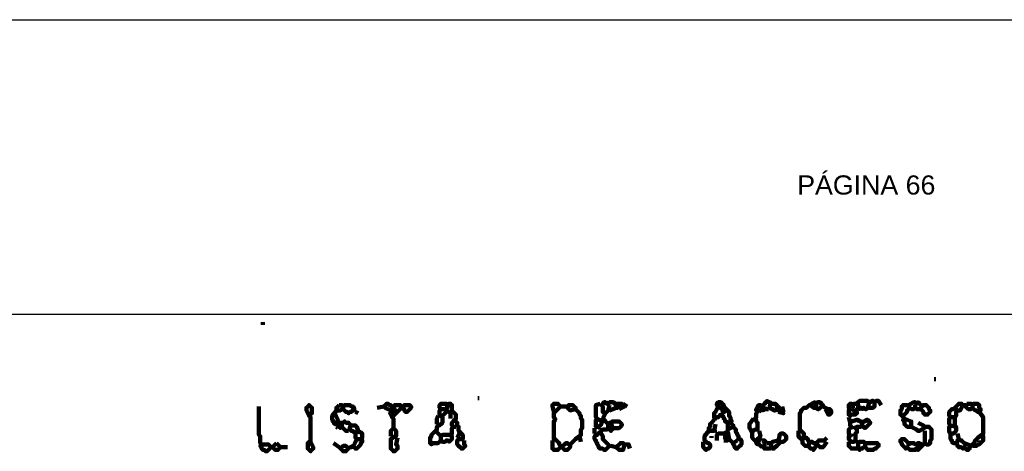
# Model space of a CAD drawing. Header units: metres. Extents: x 1959 to 4131, y 3282 to 4313.
# Tile 218 of 256: x 2399.23 to 2405.91, y 4307.92 to 4310.85. Entities that reach past the tile are written whole.
import ezdxf

# ---------------------------------------------------------------- set-up
doc = ezdxf.new("R2010")
doc.units = ezdxf.units.M
doc.layers.add('Dibujo', color=7, linetype='Continuous')
doc.layers.add('P', color=250, linetype='Continuous', lineweight=100)
doc.styles.get("Standard").update_dxf_attribs({"font": 'arial.ttf'})

msp = doc.modelspace()

# ---------------------------------------------------------------- linework, layer by layer
at = {"layer": 'Dibujo', "color": 0, "linetype": 'ByBlock'}
for p, q in [((2395.7548, 4310.8496), (2416.7548, 4310.8496)), ((2414.7548, 4308.8496), (2397.7548, 4308.8496))]:
    msp.add_line(p, q, dxfattribs=at)
at = {"layer": 'P', "color": 0, "linetype": 'Continuous'}
for points in [[(2400.8783, 4308.798), (2400.8783, 4308.7795)], [(2405.4383, 4308.4103), (2405.4476, 4308.4103)], [(2402.3368, 4308.281), (2402.346, 4308.281)], [(2400.8507, 4308.2257), (2400.8507, 4308.1887), (2400.8507, 4308.1795), (2400.8507, 4308.1703), (2400.8507, 4308.161), (2400.8507, 4308.1518), (2400.8507, 4308.1426), (2400.8507, 4308.1334), (2400.8507, 4308.1241), (2400.8507, 4308.1149), (2400.8507, 4308.1057), (2400.8507, 4308.0964), (2400.8507, 4308.0872), (2400.8507, 4308.078), (2400.8507, 4308.0687), (2400.8507, 4308.0595), (2400.8507, 4308.0503), (2400.8507, 4308.041), (2400.8507, 4308.0318), (2400.8599, 4308.0226), (2400.8599, 4308.0134), (2400.8599, 4308.0041), (2400.8599, 4307.9949), (2400.8599, 4307.9857), (2400.8599, 4307.9764), (2400.8691, 4307.9672), (2400.8599, 4307.958), (2400.8691, 4307.9487), (2400.8691, 4307.9395), (2400.8783, 4307.9303), (2400.8876, 4307.9303), (2400.8968, 4307.921), (2400.906, 4307.921), (2400.9153, 4307.9303), (2400.9245, 4307.9395), (2400.9337, 4307.9487), (2400.9245, 4307.958), (2400.9153, 4307.9672), (2400.906, 4307.9672), (2400.8968, 4307.9672), (2400.8691, 4307.9672)], [(2401.1922, 4308.161), (2401.1737, 4308.198), (2401.1737, 4308.2072), (2401.1737, 4308.2164), (2401.183, 4308.2257), (2401.1922, 4308.2349), (2401.2014, 4308.2257), (2401.2107, 4308.2164), (2401.2107, 4308.2072), (2401.2107, 4308.198), (2401.2107, 4308.1887), (2401.2107, 4308.1795), (2401.2014, 4308.1703), (2401.1922, 4308.161), (2401.2014, 4308.1518), (2401.2014, 4308.1426), (2401.2014, 4308.1334), (2401.2014, 4308.1241), (2401.2014, 4308.1149), (2401.2014, 4308.1057), (2401.2014, 4308.0964), (2401.2014, 4308.0872), (2401.2014, 4308.078), (2401.2014, 4308.0687), (2401.2014, 4308.0595), (2401.2014, 4308.0503), (2401.2014, 4308.041), (2401.2014, 4308.0318), (2401.2014, 4308.0226), (2401.2014, 4308.0134), (2401.2014, 4308.0041), (2401.2014, 4307.9949), (2401.2014, 4307.9857), (2401.1922, 4307.9857), (2401.183, 4307.9764), (2401.183, 4307.9672), (2401.183, 4307.958), (2401.183, 4307.9487), (2401.183, 4307.9395), (2401.1922, 4307.9303), (2401.2014, 4307.921), (2401.2107, 4307.9303), (2401.2199, 4307.9395), (2401.2199, 4307.9487), (2401.2014, 4307.9857)], [(2401.3953, 4308.2349), (2401.4045, 4308.2349), (2401.4137, 4308.2349), (2401.423, 4308.2257), (2401.4322, 4308.2349), (2401.4414, 4308.2349), (2401.4507, 4308.2349), (2401.4599, 4308.2349), (2401.4691, 4308.2349), (2401.4783, 4308.2257), (2401.4876, 4308.2257), (2401.4968, 4308.2164), (2401.4968, 4308.2072), (2401.4968, 4308.198), (2401.4876, 4308.198), (2401.4783, 4308.1887), (2401.4691, 4308.1887), (2401.4599, 4308.1795), (2401.4507, 4308.1887), (2401.4414, 4308.1887), (2401.4322, 4308.198), (2401.423, 4308.2072), (2401.4137, 4308.2072), (2401.4045, 4308.198), (2401.3953, 4308.198), (2401.386, 4308.198), (2401.3768, 4308.198), (2401.3768, 4308.2072), (2401.3768, 4308.2164), (2401.3953, 4308.2349)], [(2401.423, 4308.2257), (2401.423, 4308.2072)], [(2401.6537, 4308.2164), (2401.6999, 4308.2257)], [(2401.746, 4308.198), (2401.7091, 4308.2164), (2401.6999, 4308.2257), (2401.7091, 4308.2349), (2401.7183, 4308.2441), (2401.7276, 4308.2441), (2401.7368, 4308.2349), (2401.746, 4308.2349), (2401.7553, 4308.2257), (2401.7645, 4308.2164), (2401.7737, 4308.2072), (2401.7737, 4308.198), (2401.7737, 4308.1887), (2401.7645, 4308.1887), (2401.7553, 4308.198), (2401.746, 4308.2072), (2401.7553, 4308.2164), (2401.7645, 4308.2257), (2401.7737, 4308.2349), (2401.783, 4308.2349), (2401.7922, 4308.2349), (2401.8014, 4308.2349), (2401.8107, 4308.2349), (2401.8199, 4308.2257), (2401.8291, 4308.2164), (2401.8383, 4308.2072), (2401.8383, 4308.198), (2401.8476, 4308.1887), (2401.8568, 4308.1887), (2401.866, 4308.198), (2401.8753, 4308.2072), (2401.8845, 4308.2164), (2401.8845, 4308.2257), (2401.8753, 4308.2349), (2401.866, 4308.2349), (2401.8568, 4308.2349), (2401.8476, 4308.2349), (2401.8383, 4308.2349), (2401.8291, 4308.2257), (2401.8199, 4308.2164), (2401.8107, 4308.2072), (2401.8014, 4308.198), (2401.7922, 4308.1887), (2401.783, 4308.1795), (2401.7737, 4308.1703), (2401.7645, 4308.161), (2401.7553, 4308.1518), (2401.7645, 4308.1426), (2401.7645, 4308.1334), (2401.7645, 4308.1241), (2401.7645, 4308.1149), (2401.7645, 4308.1057), (2401.7645, 4308.0964), (2401.7645, 4308.0872), (2401.7645, 4308.078), (2401.7737, 4308.0687), (2401.783, 4308.0595), (2401.783, 4308.0503), (2401.783, 4308.041), (2401.783, 4308.0318), (2401.783, 4308.0226), (2401.7737, 4308.0226), (2401.7645, 4308.0134), (2401.7553, 4308.0134), (2401.746, 4308.0041), (2401.746, 4307.9949), (2401.746, 4307.9857), (2401.746, 4307.9764), (2401.746, 4307.9672), (2401.746, 4307.958), (2401.746, 4307.9487), (2401.746, 4307.9395), (2401.7553, 4307.9303), (2401.7645, 4307.921), (2401.7737, 4307.921), (2401.783, 4307.9303), (2401.7922, 4307.9395), (2401.7922, 4307.9487), (2401.7922, 4307.958), (2401.783, 4307.9672), (2401.7922, 4308.0134)], [(2402.1799, 4308.1334), (2402.1614, 4308.1149), (2402.1614, 4308.1057), (2402.1614, 4308.0964), (2402.1707, 4308.0872), (2402.1614, 4308.078), (2402.1614, 4308.0687), (2402.1614, 4308.0595), (2402.1614, 4308.0503), (2402.1614, 4308.041), (2402.1522, 4308.0318), (2402.1614, 4308.0226), (2402.1614, 4308.0134), (2402.1614, 4308.0041), (2402.1522, 4307.9949), (2402.143, 4307.9857), (2402.1337, 4307.9949), (2402.1245, 4307.9949), (2402.1153, 4307.9857), (2402.106, 4307.9857), (2402.0968, 4307.9857), (2402.0876, 4307.9949), (2402.0783, 4307.9857), (2402.0691, 4307.9764), (2402.0599, 4307.9764), (2402.0507, 4307.9764), (2402.0414, 4307.9764), (2402.0322, 4307.9764), (2402.023, 4307.9672), (2402.0137, 4307.9764), (2402.0137, 4307.9857), (2402.0137, 4307.9949), (2402.0137, 4308.0041), (2402.0137, 4308.0134), (2402.023, 4308.0226), (2402.023, 4308.0318), (2402.0322, 4308.041), (2402.0414, 4308.0503), (2402.0507, 4308.0595), (2402.0599, 4308.0687), (2402.0599, 4308.078), (2402.0599, 4308.0872), (2402.0691, 4308.0964), (2402.0783, 4308.0964), (2402.0876, 4308.1057), (2402.0968, 4308.1149), (2402.0968, 4308.1241), (2402.0968, 4308.1334), (2402.0968, 4308.1426), (2402.0968, 4308.1518), (2402.0876, 4308.161), (2402.0783, 4308.1703), (2402.0783, 4308.1795), (2402.0783, 4308.1887), (2402.0783, 4308.198), (2402.0876, 4308.2072), (2402.0783, 4308.2164), (2402.0783, 4308.2257), (2402.0783, 4308.2349), (2402.0876, 4308.2441), (2402.0968, 4308.2441), (2402.106, 4308.2441), (2402.1153, 4308.2441), (2402.1245, 4308.2441), (2402.1337, 4308.2349), (2402.143, 4308.2441), (2402.1522, 4308.2441), (2402.1614, 4308.2349), (2402.1614, 4308.2257), (2402.1614, 4308.2164), (2402.1614, 4308.2072), (2402.1614, 4308.198), (2402.1614, 4308.1887), (2402.1707, 4308.1887), (2402.1799, 4308.1795), (2402.1891, 4308.1703), (2402.1891, 4308.161), (2402.1891, 4308.1518), (2402.1891, 4308.1426), (2402.1799, 4308.1334), (2402.1891, 4308.1241), (2402.1983, 4308.1149), (2402.1983, 4308.1057), (2402.1983, 4308.0964), (2402.2076, 4308.0872), (2402.2076, 4308.078), (2402.2076, 4308.0687), (2402.2076, 4308.0595), (2402.2168, 4308.0503), (2402.226, 4308.041), (2402.2353, 4308.0318), (2402.2353, 4308.0226), (2402.2353, 4308.0134), (2402.2353, 4308.0041), (2402.226, 4308.0041), (2402.2168, 4308.0041), (2402.2076, 4308.0041), (2402.1983, 4307.9949), (2402.1983, 4307.9857), (2402.1983, 4307.9764), (2402.1983, 4307.9672), (2402.2076, 4307.958), (2402.2168, 4307.9487), (2402.226, 4307.9395), (2402.2353, 4307.9395), (2402.2445, 4307.9487), (2402.2537, 4307.958), (2402.2445, 4307.9672), (2402.2445, 4307.9949)], [(2402.1337, 4308.2349), (2402.1245, 4308.2072), (2402.1245, 4308.198), (2402.1522, 4308.1795)], [(2402.8537, 4308.1887), (2402.8445, 4308.2257), (2402.8445, 4308.2349), (2402.8537, 4308.2441), (2402.863, 4308.2441), (2402.8722, 4308.2441), (2402.8814, 4308.2441), (2402.8907, 4308.2349), (2402.8999, 4308.2257), (2402.8907, 4308.2164), (2402.8814, 4308.2072), (2402.8722, 4308.198), (2402.863, 4308.1887), (2402.8537, 4308.1795), (2402.8537, 4308.1703), (2402.8537, 4308.161), (2402.8537, 4308.1518), (2402.863, 4308.1426), (2402.863, 4308.1334), (2402.8537, 4308.1241), (2402.8537, 4308.1149), (2402.8537, 4308.1057), (2402.8537, 4308.0964), (2402.8537, 4308.0872), (2402.8537, 4308.078), (2402.8537, 4308.0687), (2402.8537, 4308.0595), (2402.8537, 4308.0503), (2402.8537, 4308.041), (2402.8537, 4308.0318), (2402.8537, 4308.0226), (2402.8537, 4308.0134), (2402.8537, 4308.0041), (2402.863, 4308.0041), (2402.8722, 4307.9949), (2402.8814, 4307.9857), (2402.8907, 4307.9764), (2402.8907, 4307.9672), (2402.8999, 4307.958), (2402.9091, 4307.9487), (2402.9183, 4307.9395), (2402.9276, 4307.9303), (2402.9368, 4307.9303), (2402.946, 4307.9303), (2402.9553, 4307.9395), (2402.9645, 4307.9487), (2402.9645, 4307.958), (2402.9645, 4307.9672), (2402.9553, 4307.9672), (2402.946, 4307.9764), (2402.9368, 4307.9764), (2402.9276, 4307.9672), (2402.8999, 4307.9487)], [(2402.8999, 4308.2257), (2402.946, 4308.2257)], [(2403.0014, 4308.2072), (2402.9645, 4308.198), (2402.9553, 4308.2072), (2402.946, 4308.2164), (2402.946, 4308.2257), (2402.9553, 4308.2349), (2402.9645, 4308.2349), (2402.9737, 4308.2349), (2402.983, 4308.2349), (2402.9922, 4308.2257), (2403.0014, 4308.2164), (2403.0014, 4308.2072), (2403.0107, 4308.198), (2403.0199, 4308.1887), (2403.0291, 4308.1795), (2403.0291, 4308.1703), (2403.0383, 4308.161), (2403.0383, 4308.1518), (2403.0383, 4308.1426), (2403.0476, 4308.1334), (2403.0476, 4308.1241), (2403.0476, 4308.1149), (2403.0476, 4308.1057), (2403.0476, 4308.0964), (2403.0476, 4308.0872), (2403.0476, 4308.078), (2403.0383, 4308.0687), (2403.0383, 4308.0595), (2403.0383, 4308.0503), (2403.0383, 4308.041), (2403.0383, 4308.0318), (2403.0291, 4308.0226), (2403.0383, 4307.9857)], [(2403.1491, 4308.1426), (2403.1768, 4308.1241), (2403.1768, 4308.1149), (2403.1768, 4308.1057), (2403.1676, 4308.0964), (2403.1583, 4308.0872), (2403.1491, 4308.0872), (2403.1399, 4308.0872), (2403.1399, 4308.0964), (2403.1399, 4308.1057), (2403.1399, 4308.1149), (2403.1399, 4308.1241), (2403.1399, 4308.1334), (2403.1491, 4308.1426), (2403.1399, 4308.1518), (2403.1399, 4308.161), (2403.1399, 4308.1703), (2403.1399, 4308.1795), (2403.1399, 4308.1887), (2403.1399, 4308.198), (2403.1399, 4308.2072), (2403.1399, 4308.2164), (2403.1399, 4308.2257), (2403.1399, 4308.2349), (2403.1676, 4308.2441)], [(2403.2322, 4308.2349), (2403.223, 4308.198), (2403.2137, 4308.1887), (2403.2045, 4308.1795), (2403.1953, 4308.1795), (2403.186, 4308.1887), (2403.186, 4308.198), (2403.186, 4308.2072), (2403.186, 4308.2164), (2403.186, 4308.2257), (2403.1768, 4308.2349), (2403.186, 4308.2441), (2403.1953, 4308.2534), (2403.2045, 4308.2534), (2403.2137, 4308.2441), (2403.223, 4308.2441), (2403.2322, 4308.2534), (2403.2414, 4308.2534), (2403.2507, 4308.2534), (2403.2599, 4308.2534), (2403.2691, 4308.2441), (2403.2783, 4308.2349), (2403.2783, 4308.2257), (2403.2783, 4308.2164), (2403.2876, 4308.2164), (2403.2968, 4308.2257), (2403.306, 4308.2349), (2403.3153, 4308.2441), (2403.2783, 4308.2441)], [(2403.2783, 4308.2164), (2403.2322, 4308.198)], [(2403.3337, 4308.2257), (2403.2968, 4308.2072)], [(2403.3245, 4308.2441), (2403.3522, 4308.2257)], [(2403.9707, 4308.2257), (2403.9522, 4308.1887), (2403.943, 4308.1795), (2403.943, 4308.1703), (2403.943, 4308.161), (2403.943, 4308.1518), (2403.9522, 4308.1426), (2403.9614, 4308.1518), (2403.9707, 4308.1518), (2403.9799, 4308.161), (2403.9891, 4308.1703), (2403.9983, 4308.161), (2404.0076, 4308.1518), (2404.0076, 4308.1426), (2404.0168, 4308.1334), (2404.0168, 4308.1241), (2404.0445, 4308.1149)], [(2403.9983, 4308.2072), (2403.9614, 4308.2349), (2403.9614, 4308.2441), (2403.9707, 4308.2534), (2403.9799, 4308.2534), (2403.9891, 4308.2534), (2403.9983, 4308.2441), (2404.0076, 4308.2349), (2404.0076, 4308.2257), (2404.0076, 4308.2164), (2404.0168, 4308.2164), (2404.026, 4308.2072), (2404.0353, 4308.198), (2404.0445, 4308.1887), (2404.0445, 4308.1795), (2404.0445, 4308.1703), (2404.0445, 4308.161), (2404.0537, 4308.1518), (2404.0537, 4308.1426), (2404.0537, 4308.1334), (2404.063, 4308.1241), (2404.0537, 4308.1149), (2404.063, 4308.1057), (2404.0722, 4308.0964), (2404.0722, 4308.0872), (2404.0814, 4308.078), (2404.0907, 4308.0687), (2404.0907, 4308.0595), (2404.0907, 4308.0503), (2404.0999, 4308.041), (2404.0999, 4308.0318), (2404.1091, 4308.0226), (2404.1091, 4308.0134), (2404.1091, 4308.0041), (2404.1183, 4308.0041), (2404.1276, 4307.9949), (2404.1276, 4307.9857), (2404.1276, 4307.9764), (2404.1276, 4307.9672), (2404.1183, 4307.958), (2404.1091, 4307.9487), (2404.0999, 4307.9395), (2404.0907, 4307.9395), (2404.0814, 4307.9487), (2404.0814, 4307.958), (2404.0722, 4307.9672), (2404.0722, 4307.9764), (2404.063, 4307.9857), (2404.0537, 4307.9949), (2404.0445, 4308.0041), (2404.0353, 4307.9949), (2404.026, 4307.9949), (2404.0076, 4307.9949)], [(2404.2107, 4308.1426), (2404.183, 4308.1057), (2404.183, 4308.0964), (2404.183, 4308.0872), (2404.183, 4308.078), (2404.1922, 4308.0687), (2404.1922, 4308.0595), (2404.2014, 4308.0503), (2404.2107, 4308.0595), (2404.2199, 4308.0687), (2404.2291, 4308.0687), (2404.2383, 4308.0687), (2404.2383, 4308.078), (2404.2383, 4308.0872), (2404.2383, 4308.0964), (2404.2383, 4308.1057), (2404.2383, 4308.1149), (2404.2291, 4308.1241), (2404.2291, 4308.1334), (2404.2199, 4308.1426), (2404.2291, 4308.1518), (2404.2291, 4308.161), (2404.2291, 4308.1703), (2404.2291, 4308.1795), (2404.2383, 4308.1887), (2404.2291, 4308.198), (2404.2291, 4308.2072), (2404.2383, 4308.2164), (2404.2383, 4308.2257), (2404.2476, 4308.2349), (2404.2568, 4308.2349), (2404.266, 4308.2257), (2404.2753, 4308.2349), (2404.2845, 4308.2441), (2404.2937, 4308.2534), (2404.303, 4308.2626), (2404.3122, 4308.2534), (2404.3214, 4308.2534), (2404.3307, 4308.2441), (2404.3214, 4308.2349), (2404.3214, 4308.2257), (2404.3214, 4308.2164), (2404.3307, 4308.2072), (2404.3399, 4308.2072), (2404.3491, 4308.198), (2404.3583, 4308.198), (2404.3676, 4308.2072), (2404.3768, 4308.198), (2404.386, 4308.2072), (2404.3953, 4308.198), (2404.4045, 4308.1887), (2404.4137, 4308.1795), (2404.3768, 4308.1887)], [(2404.266, 4308.2257), (2404.266, 4308.2072), (2404.2753, 4308.198), (2404.2845, 4308.2072), (2404.2845, 4308.2257)], [(2404.3307, 4308.2441), (2404.3583, 4308.2441), (2404.3676, 4308.2349), (2404.386, 4308.2164)], [(2404.3676, 4308.2349), (2404.3676, 4308.2072)], [(2404.4045, 4308.2257), (2404.4137, 4308.1887)], [(2404.5891, 4308.2349), (2404.626, 4308.2534), (2404.6353, 4308.2441), (2404.6445, 4308.2534), (2404.6537, 4308.2534), (2404.663, 4308.2534), (2404.6722, 4308.2441), (2404.6814, 4308.2349), (2404.6722, 4308.2257), (2404.663, 4308.2164), (2404.6537, 4308.2072), (2404.6445, 4308.2072), (2404.6353, 4308.2164), (2404.626, 4308.2164), (2404.6168, 4308.2164), (2404.6076, 4308.2257), (2404.5983, 4308.2349), (2404.5891, 4308.2349), (2404.5799, 4308.2257), (2404.5707, 4308.2164), (2404.5614, 4308.2164), (2404.5522, 4308.2164), (2404.543, 4308.2072), (2404.5337, 4308.198), (2404.5337, 4308.1887), (2404.5245, 4308.1795), (2404.5245, 4308.1703), (2404.5245, 4308.161), (2404.5245, 4308.1518), (2404.5245, 4308.1426), (2404.5245, 4308.1334), (2404.5245, 4308.1241), (2404.5245, 4308.1149), (2404.5245, 4308.1057), (2404.5245, 4308.0964), (2404.5245, 4308.0872), (2404.5245, 4308.078), (2404.5245, 4308.0687), (2404.5337, 4308.0595), (2404.543, 4308.0503), (2404.5522, 4308.041), (2404.5522, 4308.0318), (2404.5522, 4308.0226), (2404.5522, 4308.0134), (2404.5614, 4308.0134), (2404.5707, 4308.0134), (2404.5799, 4308.0041), (2404.5799, 4307.9949), (2404.5891, 4307.9857), (2404.5983, 4307.9857), (2404.6076, 4307.9857), (2404.6168, 4307.9764), (2404.626, 4307.9764), (2404.6353, 4307.9764), (2404.6445, 4307.9857), (2404.6537, 4307.9949), (2404.663, 4307.9949), (2404.6722, 4307.9949), (2404.6814, 4307.9949), (2404.6907, 4307.9949), (2404.7091, 4308.0134)], [(2404.6353, 4308.2441), (2404.6353, 4308.2164)], [(2404.6814, 4308.2257), (2404.7183, 4308.2072), (2404.7276, 4308.2072), (2404.7368, 4308.198), (2404.7368, 4308.1887), (2404.7368, 4308.1795), (2404.7276, 4308.1703), (2404.7183, 4308.1703), (2404.6999, 4308.2072)], [(2404.8753, 4308.2072), (2404.9122, 4308.1887), (2404.9122, 4308.1795), (2404.903, 4308.1703), (2404.8937, 4308.1703), (2404.8845, 4308.1703), (2404.8753, 4308.1703), (2404.866, 4308.161), (2404.8568, 4308.1703), (2404.8568, 4308.1795), (2404.8568, 4308.1887), (2404.8568, 4308.198), (2404.866, 4308.2072), (2404.8568, 4308.2164), (2404.8568, 4308.2257), (2404.8568, 4308.2349), (2404.866, 4308.2441), (2404.8753, 4308.2441), (2404.8845, 4308.2349), (2404.8937, 4308.2441), (2404.9122, 4308.2441)], [(2404.8845, 4308.2349), (2404.8845, 4308.2164)], [(2404.9214, 4308.2164), (2404.903, 4308.198)], [(2404.9953, 4308.2534), (2404.986, 4308.2164), (2404.9768, 4308.2072), (2404.9676, 4308.2072), (2404.9583, 4308.2164), (2404.9491, 4308.2072), (2404.9399, 4308.2164), (2404.9307, 4308.2072), (2404.9214, 4308.2164), (2404.9214, 4308.2257), (2404.9214, 4308.2349), (2404.9122, 4308.2441), (2404.9214, 4308.2534), (2404.9307, 4308.2626), (2404.9399, 4308.2626), (2404.9491, 4308.2626), (2404.9583, 4308.2626), (2404.9676, 4308.2626), (2404.9768, 4308.2626), (2404.986, 4308.2626), (2404.9953, 4308.2534), (2405.0045, 4308.2534), (2405.0137, 4308.2626), (2405.023, 4308.2626), (2405.0322, 4308.2534), (2405.0414, 4308.2626), (2405.0507, 4308.2626), (2405.0599, 4308.2626), (2405.0783, 4308.2349)], [(2405.0322, 4308.2534), (2405.0322, 4308.2349), (2405.0322, 4308.2257), (2405.023, 4308.2164), (2404.9953, 4308.2164)], [(2405.263, 4308.2349), (2405.2999, 4308.2534), (2405.3091, 4308.2534), (2405.3183, 4308.2441), (2405.3276, 4308.2534), (2405.3368, 4308.2441), (2405.346, 4308.2349), (2405.3553, 4308.2257), (2405.3645, 4308.2349), (2405.3737, 4308.2349), (2405.383, 4308.2349), (2405.3922, 4308.2257), (2405.4014, 4308.2164), (2405.4014, 4308.2072), (2405.4107, 4308.198), (2405.4107, 4308.1887), (2405.4014, 4308.1795), (2405.3922, 4308.1703), (2405.383, 4308.1703), (2405.3737, 4308.1703), (2405.3645, 4308.1795), (2405.3645, 4308.1887), (2405.3553, 4308.198), (2405.346, 4308.2072), (2405.3368, 4308.2072), (2405.3276, 4308.2072), (2405.3183, 4308.2072), (2405.3091, 4308.2164), (2405.2999, 4308.2072), (2405.2907, 4308.2072), (2405.2814, 4308.2072), (2405.2722, 4308.2164), (2405.263, 4308.2257), (2405.2537, 4308.2349), (2405.2445, 4308.2349), (2405.2353, 4308.2349), (2405.226, 4308.2349), (2405.2168, 4308.2257), (2405.2168, 4308.2164), (2405.2168, 4308.2072), (2405.2076, 4308.198), (2405.2076, 4308.1887), (2405.2076, 4308.1795), (2405.2076, 4308.1703), (2405.2168, 4308.161), (2405.226, 4308.1518), (2405.2353, 4308.1426), (2405.226, 4308.1334), (2405.2353, 4308.1241), (2405.2353, 4308.1149), (2405.2353, 4308.1057), (2405.2445, 4308.0964), (2405.2537, 4308.0872), (2405.263, 4308.0872), (2405.2722, 4308.0872), (2405.2814, 4308.0872), (2405.2814, 4308.0964), (2405.2814, 4308.1057), (2405.2814, 4308.1149), (2405.2814, 4308.1241), (2405.2353, 4308.1426)], [(2405.2722, 4308.2164), (2405.2537, 4308.198), (2405.2537, 4308.1887), (2405.2445, 4308.1795), (2405.226, 4308.161)], [(2405.3091, 4308.2349), (2405.3091, 4308.2164)], [(2405.3553, 4308.2257), (2405.3368, 4308.2072)], [(2405.5491, 4308.0964), (2405.586, 4308.0872), (2405.586, 4308.078), (2405.586, 4308.0687), (2405.586, 4308.0595), (2405.5768, 4308.0503), (2405.5676, 4308.041), (2405.5583, 4308.041), (2405.5491, 4308.041), (2405.5399, 4308.0503), (2405.5399, 4308.0595), (2405.5399, 4308.0687), (2405.5399, 4308.078), (2405.5399, 4308.0872), (2405.5491, 4308.0964), (2405.5399, 4308.1057), (2405.5399, 4308.1149), (2405.5399, 4308.1241), (2405.5399, 4308.1334), (2405.5399, 4308.1426), (2405.5491, 4308.1518), (2405.5399, 4308.161), (2405.5399, 4308.1703), (2405.5399, 4308.1795), (2405.5399, 4308.1887), (2405.5491, 4308.198), (2405.5583, 4308.2072), (2405.5676, 4308.2072), (2405.5768, 4308.2164), (2405.586, 4308.2257), (2405.5953, 4308.2349), (2405.6045, 4308.2441), (2405.6137, 4308.2441), (2405.623, 4308.2441), (2405.6322, 4308.2349), (2405.6414, 4308.2349), (2405.6507, 4308.2349), (2405.6507, 4308.2257), (2405.6599, 4308.2164), (2405.6691, 4308.2072), (2405.6783, 4308.2072), (2405.6876, 4308.2072), (2405.6968, 4308.2164), (2405.706, 4308.2072), (2405.7153, 4308.198), (2405.7245, 4308.198), (2405.7337, 4308.1887), (2405.743, 4308.1887), (2405.7522, 4308.198), (2405.7522, 4308.2072), (2405.743, 4308.2164), (2405.743, 4308.2257), (2405.743, 4308.2349), (2405.7337, 4308.2441), (2405.7245, 4308.2441), (2405.7153, 4308.2441), (2405.706, 4308.2441), (2405.6968, 4308.2349), (2405.6876, 4308.2441), (2405.6783, 4308.2441), (2405.6599, 4308.2441)], [(2405.6322, 4308.2349), (2405.6137, 4308.198), (2405.6045, 4308.198), (2405.5953, 4308.198), (2405.586, 4308.1887), (2405.586, 4308.1795), (2405.586, 4308.1703), (2405.586, 4308.161), (2405.5768, 4308.1518), (2405.5768, 4308.1426), (2405.5768, 4308.1334), (2405.5768, 4308.1241), (2405.5768, 4308.0964)], [(2405.5768, 4308.2164), (2405.5953, 4308.198)], [(2405.6968, 4308.2349), (2405.6968, 4308.2164)], [(2401.3768, 4308.198), (2401.3491, 4308.161), (2401.3491, 4308.1518), (2401.3491, 4308.1426), (2401.3491, 4308.1334), (2401.3583, 4308.1241), (2401.3583, 4308.1149), (2401.3676, 4308.1057), (2401.3768, 4308.1057), (2401.386, 4308.1149), (2401.386, 4308.1241), (2401.386, 4308.1334), (2401.3676, 4308.1795)], [(2401.506, 4308.1887), (2401.5245, 4308.1795)], [(2401.7368, 4308.1887), (2401.7553, 4308.1518)], [(2402.0691, 4308.161), (2402.0599, 4308.1426), (2402.0599, 4308.1334), (2402.0599, 4308.1241), (2402.0599, 4308.1057)], [(2402.0876, 4308.2072), (2402.1245, 4308.2072)], [(2402.1245, 4308.1887), (2402.0968, 4308.161)], [(2402.1522, 4308.1795), (2402.1522, 4308.1426)], [(2403.2045, 4308.1795), (2403.186, 4308.1426), (2403.1953, 4308.1334), (2403.2045, 4308.1241), (2403.2137, 4308.1149), (2403.223, 4308.1057), (2403.2322, 4308.1149), (2403.2414, 4308.1149), (2403.2507, 4308.1241), (2403.2599, 4308.1241), (2403.2691, 4308.1241), (2403.2783, 4308.1241), (2403.2876, 4308.1241), (2403.2968, 4308.1241), (2403.306, 4308.1149), (2403.3153, 4308.1057), (2403.3153, 4308.0964), (2403.306, 4308.0872), (2403.2968, 4308.078), (2403.2876, 4308.078), (2403.2783, 4308.078), (2403.2691, 4308.078), (2403.2599, 4308.078), (2403.2507, 4308.0687), (2403.2414, 4308.0595), (2403.2322, 4308.0687), (2403.223, 4308.078), (2403.2137, 4308.0687), (2403.2045, 4308.0687), (2403.1953, 4308.0687), (2403.186, 4308.0687), (2403.1768, 4308.0595), (2403.1676, 4308.0503), (2403.1583, 4308.041), (2403.1491, 4308.0318), (2403.1399, 4308.0318), (2403.1307, 4308.0226), (2403.1307, 4308.0134), (2403.1307, 4308.0041), (2403.1399, 4307.9949), (2403.1399, 4307.9857), (2403.1491, 4307.9764), (2403.1491, 4307.9672), (2403.1583, 4307.958), (2403.1583, 4307.9487), (2403.1676, 4307.9395), (2403.1768, 4307.9395), (2403.186, 4307.9395), (2403.1953, 4307.9303), (2403.2045, 4307.9303), (2403.2137, 4307.9395), (2403.223, 4307.9487), (2403.2322, 4307.958), (2403.223, 4307.9672), (2403.2137, 4307.9764), (2403.2045, 4307.9857), (2403.1953, 4307.9949), (2403.186, 4308.0041), (2403.186, 4308.0134), (2403.186, 4308.0226), (2403.1676, 4308.0503)], [(2403.9891, 4308.1795), (2403.9891, 4308.1703)], [(2403.9983, 4308.2072), (2403.9999, 4308.201), (2403.9999, 4308.1964), (2403.9999, 4308.1934), (2404.0014, 4308.1903), (2404.003, 4308.1857), (2404.0045, 4308.1841), (2404.0076, 4308.1857), (2404.0122, 4308.1872), (2404.0153, 4308.1903), (2404.0183, 4308.1918), (2404.0214, 4308.1949), (2404.026, 4308.198)], [(2404.0076, 4308.1703), (2403.9983, 4308.161)], [(2404.266, 4308.2072), (2404.2476, 4308.1887)], [(2404.2845, 4308.2072), (2404.3122, 4308.2072)], [(2404.8568, 4308.1518), (2404.866, 4308.1149), (2404.866, 4308.1057), (2404.866, 4308.0964), (2404.8753, 4308.0872), (2404.866, 4308.078), (2404.8568, 4308.0687), (2404.8568, 4308.0595), (2404.8568, 4308.0503), (2404.8568, 4308.041), (2404.866, 4308.0318), (2404.8568, 4308.0226), (2404.8568, 4308.0134), (2404.8568, 4308.0041), (2404.866, 4307.9949), (2404.8753, 4307.9857), (2404.8845, 4307.9857), (2404.8937, 4307.9857), (2404.903, 4307.9949), (2404.9122, 4307.9857), (2404.9214, 4307.9764), (2404.9307, 4307.9857), (2404.9399, 4307.9857), (2404.9491, 4307.9857), (2404.9583, 4307.9857), (2404.9676, 4307.9764), (2404.9768, 4307.9764), (2404.986, 4307.9764), (2404.9953, 4307.9764), (2405.0045, 4307.9764), (2405.0137, 4307.9764), (2405.023, 4307.9764), (2405.0322, 4307.9764), (2405.0414, 4307.9764), (2405.0507, 4307.9764), (2405.0599, 4307.9672), (2405.0599, 4307.958), (2405.0507, 4307.9487), (2405.0414, 4307.9395), (2405.0322, 4307.9395), (2405.023, 4307.9303), (2405.0137, 4307.9303), (2405.0045, 4307.9303), (2404.9953, 4307.9303), (2404.986, 4307.9303), (2404.9768, 4307.9395), (2404.9676, 4307.9487), (2404.9583, 4307.9487), (2404.9491, 4307.9395), (2404.9399, 4307.9395), (2404.9307, 4307.9303), (2404.9214, 4307.9395), (2404.9122, 4307.9395), (2404.903, 4307.9395), (2404.8937, 4307.9395), (2404.8845, 4307.9395), (2404.8753, 4307.9395), (2404.866, 4307.9487), (2404.8568, 4307.958), (2404.8568, 4307.9672), (2404.8568, 4307.9857)], [(2405.5491, 4308.1518), (2405.5768, 4308.1518)], [(2405.743, 4308.1887), (2405.7707, 4308.1518), (2405.7707, 4308.1426), (2405.7707, 4308.1334), (2405.7707, 4308.1241), (2405.7707, 4308.1149), (2405.7707, 4308.1057), (2405.7707, 4308.0964), (2405.7707, 4308.0872), (2405.7707, 4308.078), (2405.7707, 4308.0687), (2405.7707, 4308.0595), (2405.7707, 4308.0503), (2405.7707, 4308.041), (2405.7614, 4308.0318), (2405.7707, 4308.0226), (2405.7707, 4308.0134), (2405.7707, 4308.0041), (2405.7707, 4307.9949), (2405.7614, 4307.9857), (2405.7522, 4307.9764), (2405.743, 4307.9672), (2405.7337, 4307.9672), (2405.7245, 4307.958), (2405.7153, 4307.958), (2405.706, 4307.958), (2405.6968, 4307.9672), (2405.6876, 4307.958), (2405.6783, 4307.9487), (2405.6783, 4307.9395), (2405.6691, 4307.9303), (2405.6599, 4307.9303), (2405.6507, 4307.9395), (2405.6414, 4307.9487), (2405.6322, 4307.9395), (2405.623, 4307.9487), (2405.6137, 4307.9487), (2405.6045, 4307.9487), (2405.5953, 4307.958), (2405.5953, 4307.9672), (2405.586, 4307.9764), (2405.5953, 4307.9857), (2405.5953, 4307.9949), (2405.6045, 4308.0041), (2405.6137, 4307.9949), (2405.623, 4307.9949), (2405.6322, 4307.9857), (2405.6414, 4307.9764), (2405.6876, 4307.958)], [(2401.386, 4308.1149), (2401.423, 4308.1149), (2401.4322, 4308.1241), (2401.4414, 4308.1149), (2401.4507, 4308.1149), (2401.4599, 4308.1149), (2401.4691, 4308.1057), (2401.4783, 4308.0964), (2401.4691, 4308.0872), (2401.4691, 4308.078), (2401.4691, 4308.0687), (2401.4783, 4308.0595), (2401.4876, 4308.0595), (2401.4968, 4308.0503), (2401.506, 4308.041), (2401.5153, 4308.0503), (2401.5245, 4308.0595), (2401.5337, 4308.0503), (2401.543, 4308.0503), (2401.5522, 4308.041), (2401.5522, 4308.0318), (2401.5522, 4308.0226), (2401.5522, 4308.0134), (2401.543, 4308.0041), (2401.5522, 4307.9949), (2401.5522, 4307.9857), (2401.543, 4307.9764), (2401.543, 4307.9672), (2401.5337, 4307.958), (2401.5245, 4307.9487), (2401.5153, 4307.9395), (2401.506, 4307.9395), (2401.4968, 4307.9487), (2401.4876, 4307.958), (2401.4783, 4307.9487), (2401.4691, 4307.9487), (2401.4599, 4307.9395), (2401.4507, 4307.9303), (2401.4414, 4307.921), (2401.4322, 4307.921), (2401.423, 4307.921), (2401.4137, 4307.9303), (2401.4045, 4307.9395), (2401.3953, 4307.9487), (2401.3583, 4307.9764)], [(2401.3768, 4308.1057), (2401.4045, 4308.078), (2401.4137, 4308.0872), (2401.423, 4308.078), (2401.4322, 4308.0687), (2401.4414, 4308.0595), (2401.4599, 4308.0595)], [(2401.3768, 4308.0872), (2401.386, 4308.078)], [(2401.4137, 4308.1057), (2401.4137, 4308.0872)], [(2401.4783, 4308.0964), (2401.4968, 4308.0964), (2401.506, 4308.0964), (2401.5153, 4308.0872), (2401.5245, 4308.0595)], [(2401.7645, 4308.078), (2401.746, 4308.0595), (2401.746, 4308.0503), (2401.746, 4308.041), (2401.746, 4308.0226)], [(2402.1707, 4308.0872), (2402.1891, 4308.0872)], [(2403.1307, 4308.078), (2403.1307, 4308.041)], [(2403.1676, 4308.078), (2403.1676, 4308.0687)], [(2403.223, 4308.1057), (2403.223, 4308.078)], [(2403.2414, 4308.1149), (2403.2507, 4308.0872)], [(2403.2414, 4308.0964), (2403.2507, 4308.0872)], [(2403.943, 4308.1334), (2403.9245, 4308.1149), (2403.9153, 4308.1057), (2403.9153, 4308.0964), (2403.9153, 4308.0872), (2403.906, 4308.078), (2403.906, 4308.0687), (2403.906, 4308.0595), (2403.9153, 4308.0595), (2403.9245, 4308.0595), (2403.9337, 4308.0595), (2403.943, 4308.0595), (2403.9522, 4308.1057)], [(2404.0353, 4308.1057), (2404.0353, 4308.078), (2404.0353, 4308.0687), (2404.0722, 4308.0872)], [(2404.8753, 4308.1241), (2404.9122, 4308.1334), (2404.9214, 4308.1334), (2404.9307, 4308.1241), (2404.9399, 4308.1241), (2404.9491, 4308.1149), (2404.9583, 4308.1241), (2404.9676, 4308.1241), (2404.9768, 4308.1334), (2404.986, 4308.1334), (2404.9953, 4308.1241), (2405.0045, 4308.1149), (2404.9953, 4308.1057), (2404.986, 4308.0964), (2404.9768, 4308.0872), (2404.9676, 4308.078), (2404.9583, 4308.0872), (2404.9491, 4308.0964), (2404.9399, 4308.0872), (2404.9307, 4308.0872), (2404.9214, 4308.0872), (2404.9122, 4308.0872), (2404.903, 4308.078), (2404.9122, 4308.0687), (2404.9122, 4308.0595), (2404.9122, 4308.0503), (2404.903, 4308.041), (2404.903, 4308.0318), (2404.903, 4307.9949)], [(2404.8845, 4308.0872), (2404.8937, 4308.078)], [(2404.9491, 4308.1149), (2404.9491, 4308.0964)], [(2405.3276, 4308.1149), (2405.3645, 4308.0964), (2405.3737, 4308.0872), (2405.383, 4308.0872), (2405.3922, 4308.0872), (2405.4014, 4308.0872), (2405.4107, 4308.078), (2405.4199, 4308.0687), (2405.4199, 4308.0595), (2405.4199, 4308.0503), (2405.4199, 4308.041), (2405.4199, 4308.0318), (2405.4199, 4308.0226), (2405.4199, 4308.0134), (2405.4199, 4308.0041), (2405.4107, 4307.9949), (2405.4107, 4307.9857), (2405.4107, 4307.9764), (2405.4014, 4307.9672), (2405.3922, 4307.9672), (2405.383, 4307.9672), (2405.3737, 4307.9764), (2405.3645, 4307.9672), (2405.3553, 4307.958), (2405.346, 4307.9487), (2405.3368, 4307.9395), (2405.3276, 4307.9303), (2405.3183, 4307.9395), (2405.3091, 4307.9303), (2405.2999, 4307.9303), (2405.2907, 4307.9303), (2405.2814, 4307.9303), (2405.2722, 4307.9303), (2405.263, 4307.9395), (2405.2537, 4307.9487), (2405.2445, 4307.9395), (2405.2353, 4307.9487), (2405.226, 4307.958), (2405.2168, 4307.9672), (2405.2168, 4307.9764), (2405.2076, 4307.9857), (2405.2076, 4307.9949), (2405.2168, 4308.0041), (2405.226, 4308.0041), (2405.2353, 4308.0041), (2405.2445, 4307.9949), (2405.2537, 4307.9857), (2405.263, 4307.9764), (2405.2722, 4307.9764), (2405.2814, 4307.9764), (2405.2907, 4307.9764), (2405.2999, 4307.9764), (2405.3091, 4307.9672), (2405.3183, 4307.9672), (2405.3276, 4307.9764), (2405.3368, 4307.9764), (2405.3553, 4307.9672)], [(2405.2814, 4308.0872), (2405.3183, 4308.0687), (2405.3276, 4308.0595), (2405.3368, 4308.0595), (2405.383, 4308.0872)], [(2401.506, 4308.041), (2401.506, 4308.0134), (2401.5153, 4308.0041), (2401.4968, 4307.9672)], [(2402.0507, 4308.0595), (2402.0876, 4308.0226), (2402.0968, 4308.0318), (2402.106, 4308.0318), (2402.1522, 4308.0318)], [(2402.0876, 4308.0226), (2402.0876, 4307.9949)], [(2402.2168, 4308.0503), (2402.1983, 4308.0134)], [(2402.9645, 4307.9672), (2402.983, 4307.9857), (2402.9922, 4307.9949), (2403.0014, 4308.0041), (2403.0291, 4308.0226)], [(2403.906, 4308.0595), (2403.8783, 4308.0226), (2403.8783, 4308.0134), (2403.8783, 4308.0041), (2403.8783, 4307.9949), (2403.8876, 4307.9857), (2403.8968, 4307.9764), (2403.906, 4307.9764), (2403.9153, 4307.9672), (2403.9153, 4307.958), (2403.9153, 4307.9487), (2403.906, 4307.9395), (2403.8968, 4307.9395), (2403.8876, 4307.9303), (2403.8783, 4307.9395), (2403.8691, 4307.9487), (2403.8691, 4307.9857)], [(2403.9245, 4308.0226), (2403.9245, 4308.0134)], [(2403.9522, 4308.0503), (2403.9614, 4308.0503)], [(2404.0445, 4308.0595), (2404.0076, 4308.041), (2403.9983, 4308.041), (2403.9891, 4308.041), (2403.9799, 4308.041), (2403.9707, 4308.041), (2403.9614, 4308.0318), (2403.9614, 4308.0226), (2403.9614, 4307.9949)], [(2404.0168, 4308.0318), (2404.0168, 4308.0041)], [(2404.0353, 4308.0503), (2404.0445, 4308.0041)], [(2404.2014, 4308.0503), (2404.2014, 4308.0318), (2404.2014, 4308.0226), (2404.2014, 4308.0134), (2404.2291, 4307.9857)], [(2404.2476, 4308.0595), (2404.2568, 4308.0226), (2404.2476, 4308.0134), (2404.2383, 4308.0041), (2404.2291, 4307.9949), (2404.2291, 4307.9857), (2404.2291, 4307.9764), (2404.2383, 4307.9672), (2404.2568, 4308.0134)], [(2404.3768, 4307.9857), (2404.386, 4308.0226), (2404.386, 4308.0318), (2404.3953, 4308.041), (2404.4045, 4308.041), (2404.4137, 4308.041), (2404.423, 4308.0318), (2404.4322, 4308.0226), (2404.4322, 4308.0134), (2404.4322, 4308.0041), (2404.423, 4307.9949), (2404.4137, 4307.9857), (2404.4045, 4307.9857), (2404.3953, 4307.9857), (2404.386, 4307.9764), (2404.3768, 4307.9672), (2404.3676, 4307.958), (2404.3583, 4307.9487), (2404.3491, 4307.9395), (2404.3399, 4307.9395), (2404.3307, 4307.9487), (2404.3214, 4307.9395), (2404.3122, 4307.9395), (2404.303, 4307.9395), (2404.2937, 4307.9395), (2404.2845, 4307.9395), (2404.2753, 4307.9487), (2404.2845, 4307.958), (2404.2845, 4307.9672), (2404.2845, 4307.9764), (2404.2937, 4307.9857), (2404.2845, 4307.9949), (2404.266, 4307.9949)], [(2404.5153, 4308.0595), (2404.5153, 4308.0226), (2404.5245, 4308.0134), (2404.5337, 4308.0041), (2404.543, 4307.9949), (2404.543, 4307.9857), (2404.543, 4307.9764), (2404.5522, 4307.9672), (2404.5614, 4307.958), (2404.5707, 4307.958), (2404.5799, 4307.958), (2404.5891, 4307.9672), (2404.5891, 4307.9857)], [(2404.8753, 4308.0318), (2404.8845, 4308.0226)], [(2405.3737, 4308.0595), (2405.3737, 4308.0318), (2405.3737, 4308.0226), (2405.3737, 4308.0134), (2405.3737, 4308.0041), (2405.3737, 4307.9949), (2405.3737, 4307.9764)], [(2405.5491, 4308.041), (2405.5491, 4308.0134), (2405.5491, 4308.0041), (2405.5583, 4307.9949), (2405.5583, 4307.9857), (2405.5676, 4307.9764), (2405.586, 4307.9764)], [(2405.5953, 4308.041), (2405.6045, 4308.0041)], [(2405.706, 4307.9764), (2405.7153, 4307.9949), (2405.7245, 4308.0041), (2405.7337, 4308.0134), (2405.7614, 4308.0318)], [(2400.9707, 4307.9764), (2400.9799, 4307.9672), (2400.9891, 4307.958), (2400.9983, 4307.9487), (2400.9891, 4307.9395), (2400.9799, 4307.9303), (2400.9707, 4307.9303), (2400.9614, 4307.9303), (2400.9522, 4307.9395), (2400.943, 4307.9487), (2400.9522, 4307.958), (2400.9707, 4307.9764)], [(2400.9983, 4307.9487), (2401.0445, 4307.9487)], [(2401.4045, 4307.9395), (2401.423, 4307.958), (2401.4322, 4307.958), (2401.4414, 4307.958), (2401.4599, 4307.9395)], [(2401.5153, 4308.0041), (2401.543, 4308.0041)], [(2402.8445, 4307.9949), (2402.8445, 4307.958), (2402.8445, 4307.9487), (2402.8445, 4307.9395), (2402.8537, 4307.9303), (2402.863, 4307.9303), (2402.8722, 4307.9303), (2402.8814, 4307.9303), (2402.8999, 4307.9487)], [(2403.2414, 4307.958), (2403.2783, 4307.9487)], [(2403.3337, 4307.9672), (2403.3245, 4307.9303), (2403.3153, 4307.9303), (2403.306, 4307.9303), (2403.2968, 4307.9303), (2403.2876, 4307.9395), (2403.2783, 4307.9487), (2403.2876, 4307.958), (2403.2968, 4307.9672), (2403.306, 4307.9764), (2403.3153, 4307.9764), (2403.3245, 4307.9764), (2403.3337, 4307.9672), (2403.343, 4307.9672), (2403.3522, 4307.9672), (2403.3614, 4307.9672), (2403.3707, 4307.9395)], [(2404.0722, 4307.9764), (2404.0999, 4307.9949)], [(2404.2476, 4307.9672), (2404.266, 4307.9487)], [(2404.303, 4307.9764), (2404.3307, 4307.9764)], [(2404.3307, 4307.9487), (2404.3307, 4307.9764), (2404.3399, 4307.9857), (2404.3768, 4307.9949)], [(2404.5799, 4307.958), (2404.5983, 4307.9395), (2404.6076, 4307.9395), (2404.6168, 4307.9303), (2404.6353, 4307.958)], [(2404.7091, 4307.9857), (2404.6907, 4307.958), (2404.6814, 4307.9487), (2404.6722, 4307.9487), (2404.663, 4307.9487), (2404.6537, 4307.958), (2404.6353, 4307.9764)], [(2404.9214, 4307.9764), (2404.9214, 4307.9395)], [(2404.9676, 4307.9764), (2404.9676, 4307.9487)], [(2405.263, 4307.9764), (2405.263, 4307.958)], [(2405.3183, 4307.9672), (2405.3368, 4307.9487)], [(2405.3183, 4307.9487), (2405.3183, 4307.9395)], [(2405.6507, 4307.958), (2405.6414, 4307.9487)], [(2405.743, 4307.9949), (2405.743, 4307.9857)]]:
    msp.add_lwpolyline(points, dxfattribs=at)

# ---------------------------------------------------------------- texts
at = {"layer": 'Dibujo', "color": 0, "linetype": 'ByBlock', "insert": (2404.507, 4309.7931), "char_height": 0.13, "width": 2.90393, "attachment_point": 1}
msp.add_mtext('PÁGINA 66', dxfattribs=at)

doc.saveas('drawing.dxf')
